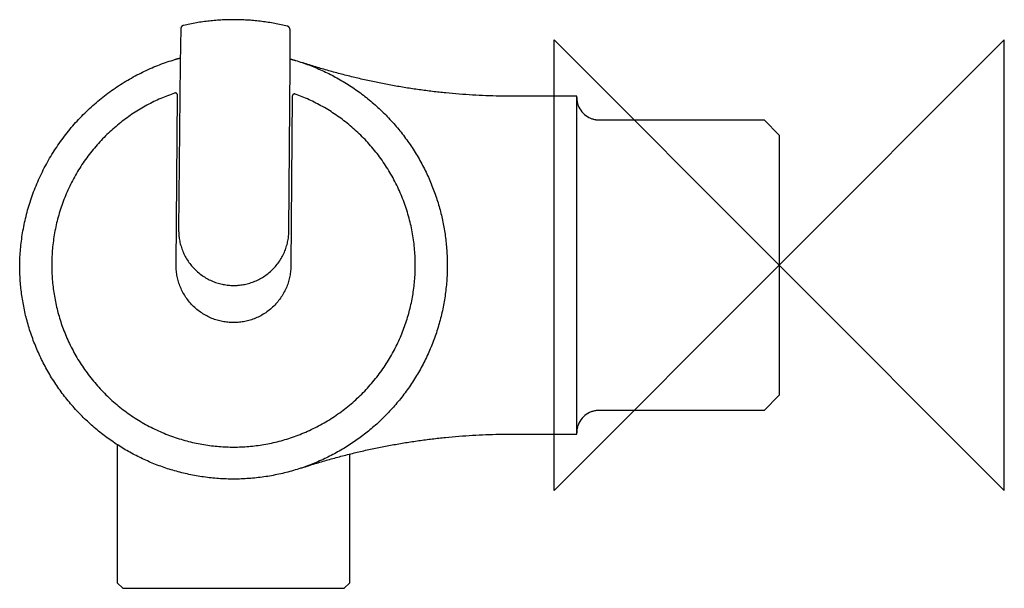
# Model space of a CAD drawing. Header units: millimetres. Extents: x -67.5 to 20, y -28.7 to 21.8.
import ezdxf

# ---------------------------------------------------------------- set-up
doc = ezdxf.new("R2010")
doc.units = ezdxf.units.MM
doc.header["$MEASUREMENT"] = 0
doc.layers.add('ORIGIN', color=6, linetype='Continuous')
doc.layers.add('PLANNING', color=1, linetype='Continuous')

# ---------------------------------------------------------------- blocks, each defined once
blk = doc.blocks.new('707050_R')
at = {"layer": 'ORIGIN'}
for p, q in [((20, 20), (-20, -20)), ((-20, -20), (-20, 20)), ((-20, 20), (20, -20)), ((20, -20), (20, 20))]:
    blk.add_line(p, q, dxfattribs=at)
at = {"layer": 'PLANNING'}
for p, q in [((-53.29, 21.116), (-53.292, 21.116)), ((-53.17, 21.014), (-53.249, 17.941)), ((-43.45, 17.858), (-43.477, 20.932)), ((-53.249, 17.941), (-53.374, 3.141)), ((-43.574, 3.059), (-43.45, 17.858)), ((-43.01, 18.189), (-42.99, 18.184)), ((-53.6, 0.043), (-53.473, 15.092)), ((-43.274, 15.006), (-43.4, -0.043)), ((-18, 15), (-23.681, 15)), ((-18, -15), (-18, 15)), ((-23.681, -15), (-18, -15))]:
    blk.add_line(p, q, dxfattribs=at)
for points in [[(-16, 12.9), (-1.35, 12.9), (0, 11.55), (0, -11.55), (-1.35, -12.9), (-16, -12.9)], [(-58.825, -15.95), (-58.825, -28.2), (-58.325, -28.7), (-38.675, -28.7)], [(-38.675, -28.7), (-38.175, -28.2), (-38.175, -16.777)]]:
    blk.add_lwpolyline(points, dxfattribs=at)
for points, weights in [([(-52.937, 21.298), (-53.164, 21.246), (-53.17, 21.014)], [1, 0.789757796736, 1]), ([(-43.706, 21.221), (-48.312, 22.354), (-52.937, 21.298)], [1, 0.973005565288, 1]), ([(-43.477, 20.932), (-43.48, 21.165), (-43.706, 21.221)], [1, 0.789850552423, 1]), ([(-53.703, 18.274), (-53.472, 18.344), (-53.237, 18.403)], [1, 0.999692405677, 1]), ([(-67.499, 0.16), (-67.137, 14.195), (-53.703, 18.274)], [1, 0.810899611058, 1]), ([(-43.454, 18.318), (-43.232, 18.254), (-43.01, 18.189)], [1, 0.999996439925, 1]), ([(-23.681, 15), (-33.31, 15), (-42.456, 18.013)], [1, 0.987364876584, 1]), ([(-42.531, -18.038), (-33.351, -15), (-23.681, -15)], [1, 0.987260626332, 1])]:
    blk.add_rational_spline(points, weights, degree=2, dxfattribs=at)
for points, weights, knots in [([(-42.99, 18.184), (-31.759, 14.78), (-29.774, 3.213), (-27.789, -8.354), (-37.244, -15.307), (-46.698, -22.26), (-57.148, -16.918), (-67.598, -11.576), (-67.499, 0.16)], [1, 0.850781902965, 1, 0.850781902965, 1, 0.850781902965, 1, 0.850781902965, 1], [0, 0, 0, 21.026348, 21.026348, 42.052696, 42.052696, 63.079045, 63.079045, 84.105393, 84.105393, 84.105393]), ([(-53.738, 15.282), (-66.629, 10.864), (-64.446, -2.588), (-62.263, -16.04), (-48.636, -16.154), (-35.009, -16.269), (-32.6, -2.856), (-30.19, 10.557), (-43.006, 15.192)], [1, 0.764362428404, 1, 0.764362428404, 1, 0.764362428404, 1, 0.764362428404, 1], [168.899806, 168.899806, 168.899806, 191.540682, 191.540682, 214.181559, 214.181559, 236.822435, 236.822435, 259.463311, 259.463311, 259.463311]), ([(-53.473, 15.092), (-53.472, 15.195), (-53.556, 15.255), (-53.64, 15.316), (-53.738, 15.282)], [1, 0.888325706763, 1, 0.888325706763, 1], [168.5182663, 168.5182663, 168.5182663, 168.7090362, 168.7090362, 168.8998061, 168.8998061, 168.8998061]), ([(-43.006, 15.192), (-43.103, 15.227), (-43.188, 15.168), (-43.273, 15.109), (-43.274, 15.006)], [1, 0.888102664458, 1, 0.888102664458, 1], [122.0163131, 122.0163131, 122.0163131, 122.207083, 122.207083, 122.3978529, 122.3978529, 122.3978529]), ([(-53.374, 3.141), (-53.415, -1.759), (-48.515, -1.8), (-43.615, -1.841), (-43.574, 3.059)], [1, 0.707106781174, 1, 0.707106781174, 1], [79.12293, 79.12293, 79.12293, 86.819832, 86.819832, 94.516734, 94.516734, 94.516734]), ([(-43.4, -0.043), (-43.443, -5.143), (-48.543, -5.1), (-53.643, -5.057), (-53.6, 0.043)], [1, 0.707106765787, 1, 0.707106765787, 1], [137.446998, 137.446998, 137.446998, 145.458059, 145.458059, 153.46912, 153.46912, 153.46912])]:
    blk.add_rational_spline(points, weights, degree=2, knots=knots, dxfattribs=at)
for points, knots in [([(-18, 14.9), (-18, 14.813), (-17.994, 14.726), (-17.969, 14.534), (-17.924, 14.325), (-17.847, 14.126), (-17.708, 13.838), (-17.584, 13.661), (-17.283, 13.35), (-17.028, 13.161), (-16.639, 12.997), (-16.412, 12.939), (-16.194, 12.907), (-16.08, 12.9), (-16, 12.9)], [0, 0, 0, 0, 0.261406, 0.261406, 0.581406, 0.901406, 0.901406, 1.541406, 1.541406, 2.201406, 2.481406, 2.801406, 2.901406, 3.141406, 3.141406, 3.141406, 3.141406]), ([(-16, -12.9), (-16.087, -12.9), (-16.174, -12.906), (-16.366, -12.931), (-16.575, -12.976), (-16.975, -13.131), (-17.434, -13.452), (-17.782, -13.935), (-17.912, -14.295), (-17.946, -14.437), (-17.972, -14.547), (-17.993, -14.692), (-18, -14.846), (-18, -14.893), (-18, -14.9)], [0, 0, 0, 0, 0.26, 0.26, 0.58, 0.9, 1.54, 2.24, 2.66, 2.68, 2.68, 3, 3.12, 3.141412, 3.141412, 3.141412, 3.141412])]:
    blk.add_open_spline(points, degree=3, knots=knots, dxfattribs=at)

msp = doc.modelspace()

# ---------------------------------------------------------------- block references
msp.add_blockref('707050_R', (0, 0))

doc.saveas('drawing.dxf')
